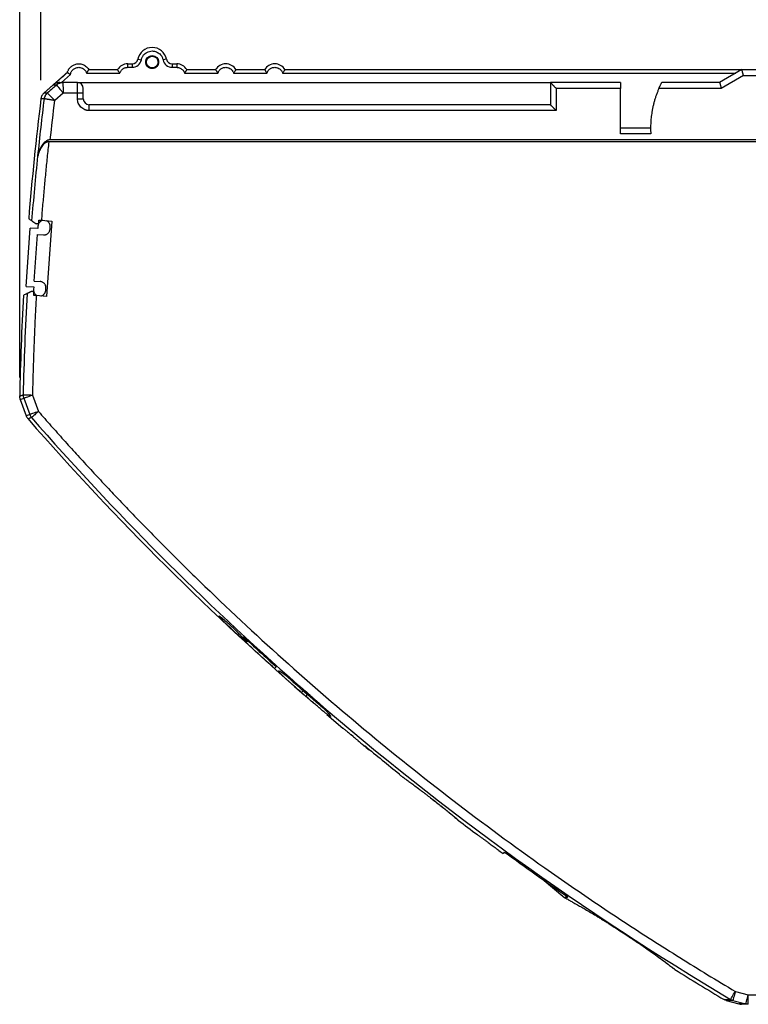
# Model space of a CAD drawing. Header units: millimetres. Extents: x 8 to 341, y 8 to 262.
# Tile 6 of 11: x 125 to 187, y 76 to 160. Entities that reach past the tile are written whole.
import ezdxf

# ---------------------------------------------------------------- set-up
doc = ezdxf.new("R2010")
doc.units = ezdxf.units.MM
doc.header["$LTSCALE"] = 1.25
doc.layers.add('DIMENSIONS', color=140, linetype='Continuous', lineweight=25)
doc.styles.add('SLDTEXTSTYLE0', font='TXT', dxfattribs={"width": 0.7})
doc.dimstyles.new('SLDDIMSTYLE1', dxfattribs={"dimtxt": 2.69751, "dimasz": 4.1275, "dimexe": 0, "dimexo": 0.0625, "dimgap": 0.674377, "dimtad": 0, "dimtih": 1, "dimtoh": 1, "dimrnd": 1e-09, "dimzin": 12, "dimdsep": 46, "dimtxsty": 'SLDTEXTSTYLE0', "dimsah": 1, "dimcen": 0.09, "dimadec": 0, "dimazin": 3, "dimtfac": 1, "dimtofl": 0, "dimtmove": 0, "dimatfit": 3, "dimfxl": 0, "dimfrac": 2, "dimtolj": 1, "dimtzin": 12, "dimarcsym": 0})
doc.dimstyles.new('SLDDIMSTYLE2', dxfattribs={"dimtxt": 2.69751, "dimasz": 4.1275, "dimexe": 0, "dimexo": 0.0625, "dimgap": 0.674377, "dimtad": 0, "dimtih": 1, "dimtoh": 1, "dimrnd": 1e-09, "dimzin": 4, "dimdsep": 46, "dimtxsty": 'SLDTEXTSTYLE0', "dimsah": 1, "dimcen": 0.09, "dimadec": 0, "dimazin": 1, "dimtfac": 1, "dimtofl": 0, "dimtmove": 0, "dimatfit": 3, "dimfxl": 0, "dimfrac": 2, "dimtolj": 1, "dimtzin": 12, "dimarcsym": 0})

# ---------------------------------------------------------------- blocks, each defined once
blk = doc.blocks.new('_D_5')
at = {"layer": 'DIMENSIONS'}
for p, q in [((124.508, 129.776), (124.508, 181.995)), ((222.456, 137.313), (222.456, 181.995)), ((124.508, 178.026), (166.873, 178.026)), ((170.528, 178.026), (169.622, 178.026)), ((169.622, 178.026), (169.622, 173.739)), ((178.544, 178.026), (179.449, 178.026)), ((179.449, 178.026), (179.449, 173.739)), ((222.456, 178.026), (182.199, 178.026)), ((169.622, 173.739), (170.528, 173.739)), ((179.449, 173.739), (178.544, 173.739))]:
    blk.add_line(p, q, dxfattribs=at)
for points in [[(124.508, 178.026), (128.635, 177.391), (128.635, 178.661)], [(222.456, 178.026), (218.329, 178.661), (218.329, 177.391)]]:
    blk.add_solid(points, dxfattribs=at)
at = {"layer": 'DIMENSIONS', "char_height": 2.6458, "attachment_point": 1, "style": 'SLDTEXTSTYLE0'}
for s, insert in [('97.9', (170.528, 182.04)), ('3.86', (170.528, 177.149))]:
    blk.add_mtext(s, dxfattribs=dict(at, insert=insert))
blk = doc.blocks.new('_D_6')
at = {"layer": 'DIMENSIONS'}
for p, q in [((126.325, 155.22), (126.325, 170.504)), ((216.323, 156.013), (216.323, 170.504)), ((126.325, 166.535), (166.821, 166.535)), ((170.476, 166.535), (169.57, 166.535)), ((169.57, 166.535), (169.57, 162.248)), ((178.492, 166.535), (179.398, 166.535)), ((179.398, 166.535), (179.398, 162.248)), ((216.323, 166.535), (182.147, 166.535)), ((169.57, 162.248), (170.476, 162.248)), ((179.398, 162.248), (178.492, 162.248))]:
    blk.add_line(p, q, dxfattribs=at)
for points in [[(126.325, 166.535), (130.452, 165.9), (130.452, 167.17)], [(216.323, 166.535), (212.195, 167.17), (212.195, 165.9)]]:
    blk.add_solid(points, dxfattribs=at)
at = {"layer": 'DIMENSIONS', "char_height": 2.6458, "attachment_point": 1, "style": 'SLDTEXTSTYLE0'}
for s, insert in [('90.0', (170.476, 170.55)), ('3.54', (170.476, 165.659))]:
    blk.add_mtext(s, dxfattribs=dict(at, insert=insert))

msp = doc.modelspace()

# ---------------------------------------------------------------- linework, layer by layer
for p, q in [((134.632, 157.026), (134.926, 156.966)), ((137.081, 157.026), (136.787, 156.966)), ((128.61, 155.92), (126.577, 154.124)), ((130.422, 156.126), (132.89, 156.126)), ((133.756, 156.626), (134.142, 156.626)), ((133.756, 156.326), (134.142, 156.326)), ((134.142, 156.626), (134.142, 156.326)), ((137.571, 156.626), (137.956, 156.626)), ((137.571, 156.326), (137.957, 156.326)), ((138.822, 156.126), (141.29, 156.126)), ((143.022, 156.126), (145.49, 156.126)), ((147.222, 156.126), (186.362, 156.126)), ((186.362, 156.126), (184.456, 155.026)), ((186.362, 156.126), (194.401, 156.126)), ((128.597, 155.909), (126.589, 154.135)), ((128.079, 155.026), (128.862, 155.717)), ((130.227, 155.826), (133.086, 155.826)), ((138.627, 155.826), (141.486, 155.826)), ((142.827, 155.826), (145.686, 155.826)), ((147.027, 155.826), (185.842, 155.826)), ((186.496, 155.626), (184.59, 154.526)), ((186.496, 155.626), (194.744, 155.626)), ((129.456, 155.026), (128.199, 155.026)), ((129.456, 154.116), (129.456, 155.026)), ((129.456, 155.026), (169.956, 155.026)), ((169.956, 155.026), (169.956, 153.126)), ((175.956, 155.026), (169.956, 155.026)), ((170.456, 154.526), (170.456, 152.626)), ((175.956, 154.526), (170.456, 154.526)), ((175.956, 150.626), (175.956, 154.526)), ((184.59, 154.526), (179.259, 154.526)), ((184.456, 155.026), (179.5, 155.026)), ((128.241, 154.116), (127.516, 153.479)), ((129.456, 154.116), (128.241, 154.116)), ((129.456, 153.626), (129.456, 154.116)), ((129.956, 154.116), (129.456, 154.116)), ((129.456, 153.626), (129.956, 153.626)), ((129.956, 153.626), (129.956, 154.116)), ((169.956, 153.126), (130.456, 153.126)), ((130.456, 152.626), (130.456, 153.126)), ((170.456, 152.626), (130.456, 152.626)), ((178.556, 151.126), (175.956, 151.126)), ((198.082, 150.126), (127.127, 150.126)), ((178.556, 150.626), (175.956, 150.626)), ((198.175, 149.953), (126.998, 149.953)), ((125.057, 137.578), (125.406, 142.566)), ((126.055, 142.52), (125.406, 142.566)), ((126.07, 142.745), (126.055, 142.52)), ((126.361, 143.231), (127.253, 143.168)), ((127.253, 143.168), (126.802, 136.724)), ((127.104, 142.472), (127.118, 142.671)), ((125.741, 138.031), (126.02, 142.021)), ((126.02, 142.021), (126.543, 141.985)), ((125.057, 137.578), (125.706, 137.532)), ((125.706, 137.532), (125.69, 137.308)), ((125.741, 138.031), (126.264, 137.995)), ((126.738, 137.235), (126.752, 137.434)), ((126.802, 136.724), (125.923, 136.785)), ((125.601, 128.276), (126.113, 126.87)), ((124.556, 127.899), (125.07, 126.486)), ((124.855, 128.004), (125.367, 126.598)), ((144.026, 107.256), (143.952, 107.167)), ((148.848, 103.045), (148.776, 102.96)), ((148.849, 103.052), (148.845, 103.048)), ((149.022, 102.481), (149.153, 102.631)), ((149.153, 102.631), (149.228, 102.721)), ((150.824, 100.926), (152.185, 99.773)), ((153.065, 99.053), (152.899, 99.19)), ((157.271, 95.608), (157.261, 95.616)), ((159.504, 93.948), (159.224, 94.164)), ((169.258, 86.855), (171.183, 85.24)), ((171.325, 85.409), (171.183, 85.24)), ((171.373, 85.241), (171.249, 85.319)), ((185.8, 77.229), (186.911, 76.926)), ((186.911, 76.926), (210.342, 76.926)), ((185.025, 76.451), (186.109, 76.153)), ((185.59, 76.459), (186.7, 76.156))]:
    msp.add_line(p, q)
at = {"flags": 128}
msp.add_lwpolyline([(137.571, 156.626), (137.571, 156.62), (137.571, 156.603), (137.571, 156.575), (137.571, 156.538), (137.571, 156.493), (137.571, 156.441), (137.571, 156.384), (137.571, 156.326)], dxfattribs=at)
msp.add_circle((135.856, 156.776), 0.5)
for centre, radius, start, end in [((135.856, 156.776), 1.25, 11.53696, 168.46304), ((134.142, 157.126), 0.5, 270, 348.46304), ((137.571, 157.126), 0.5, 191.53696, 269.99998), ((133.756, 155.626), 1, 90, 150), ((137.956, 155.626), 1, 30, 90), ((142.156, 155.626), 1, 30, 150), ((146.356, 155.626), 1, 30, 150), ((129.456, 154.526), 0.5, 360, 90), ((374.456, 123.126), 250, 172.99083, 175.36012), ((130.456, 153.626), 0.5, 180, 270), ((374.456, 123.126), 250, 176.85859, 178.83956), ((374.456, 123.126), 249.704, 176.8248, 178.81446), ((311.645, 289.247), 247.645, 221.16692, 229.15297), ((311.645, 289.247), 247.348, 221.19231, 228.67999), ((311.645, 289.247), 247.334, 228.83556, 228.9515), ((311.645, 289.247), 247.328, 228.83556, 228.9515), ((311.645, 289.247), 247.645, 228.83702, 228.95282), ((311.645, 289.247), 247.348, 229.10719, 239.3083), ((311.645, 289.247), 247.645, 230.44383, 230.59641), ((311.645, 289.247), 247.645, 231.36037, 231.43118), ((311.645, 289.247), 247.565, 232.08076, 232.1967), ((311.645, 289.247), 247.566, 232.08076, 232.1967), ((311.645, 289.247), 247.645, 232.84525, 233.31739), ((311.645, 289.247), 247.645, 233.84952, 233.95463), ((311.645, 289.247), 247.645, 235.45093, 235.53979), ((311.645, 289.247), 247.388, 236.72332, 236.88679), ((311.645, 289.247), 247.386, 236.72332, 236.88679), ((311.645, 289.247), 247.645, 238.05937, 239.19828)]:
    msp.add_arc(centre, radius, start, end)
for points, knots in [([(134.926, 156.966), (134.933, 156.996), (134.947, 157.056), (134.979, 157.144), (135.019, 157.227), (135.067, 157.307), (135.122, 157.382), (135.184, 157.449), (135.274, 157.529), (135.415, 157.62), (135.618, 157.704), (135.84, 157.735), (136.05, 157.712), (136.277, 157.636), (136.481, 157.505), (136.627, 157.342), (136.728, 157.175), (136.764, 157.048), (136.787, 156.966)], [0, 0, 0, 0, 0.035764, 0.071528, 0.107291, 0.143054, 0.178819, 0.214797, 0.247787, 0.318455, 0.407585, 0.500281, 0.57378, 0.650265, 0.775604, 0.848253, 0.902233, 1, 1, 1, 1]), ([(134.142, 156.326), (134.324, 156.326), (134.506, 156.391), (134.789, 156.622), (134.889, 156.787), (134.926, 156.966)], [0, 0, 0, 0, 0.5, 0.5, 1, 1, 1, 1]), ([(135.856, 156.225), (136.002, 156.225), (136.143, 156.283), (136.349, 156.49), (136.407, 156.63), (136.407, 156.922), (136.349, 157.062), (136.143, 157.269), (136.002, 157.327), (135.71, 157.327), (135.57, 157.269), (135.364, 157.062), (135.306, 156.922), (135.306, 156.63), (135.364, 156.49), (135.57, 156.283), (135.71, 156.225), (135.856, 156.225)], [0, 0, 0, 0, 0.125, 0.125, 0.25, 0.25, 0.375, 0.375, 0.5, 0.5, 0.625, 0.625, 0.75, 0.75, 0.875, 0.875, 1, 1, 1, 1]), ([(136.787, 156.966), (136.824, 156.787), (136.924, 156.622), (137.206, 156.391), (137.388, 156.326), (137.571, 156.326)], [0, 0, 0, 0, 0.5, 0.5, 1, 1, 1, 1]), ([(128.588, 155.875), (128.596, 155.903), (128.613, 155.962), (128.65, 156.051), (128.698, 156.143), (128.761, 156.236), (128.84, 156.327), (128.935, 156.413), (129.047, 156.49), (129.176, 156.555), (129.321, 156.602), (129.479, 156.627), (129.648, 156.627), (129.821, 156.596), (129.994, 156.532), (130.159, 156.432), (130.309, 156.297), (130.384, 156.184), (130.422, 156.126)], [0, 0, 0, 0, 0.03721, 0.077795, 0.121756, 0.169091, 0.2198, 0.273882, 0.331336, 0.392161, 0.456357, 0.523921, 0.594854, 0.669154, 0.74682, 0.82785, 0.912244, 1, 1, 1, 1]), ([(128.862, 155.717), (128.865, 155.734), (128.87, 155.772), (128.886, 155.842), (128.915, 155.927), (128.967, 156.016), (129.035, 156.098), (129.12, 156.172), (129.267, 156.268), (129.44, 156.329), (129.634, 156.325), (129.793, 156.286), (129.976, 156.199), (130.113, 156.071), (130.181, 155.954), (130.211, 155.883), (130.222, 155.845), (130.227, 155.826)], [0, 0, 0, 0, 0.026564, 0.060126, 0.11429, 0.166773, 0.222845, 0.281457, 0.344304, 0.499927, 0.560725, 0.648047, 0.757171, 0.877911, 0.937797, 0.96894, 1, 1, 1, 1]), ([(130.227, 155.826), (130.241, 155.844), (130.267, 155.881), (130.305, 155.935), (130.338, 155.987), (130.367, 156.033), (130.391, 156.073), (130.409, 156.103), (130.42, 156.122), (130.422, 156.125), (130.422, 156.126)], [0, 0, 0, 0, 0.131495, 0.261601, 0.389679, 0.515321, 0.638484, 0.759608, 0.87965, 1, 1, 1, 1]), ([(133.086, 155.826), (133.072, 155.844), (133.046, 155.88), (133.011, 155.931), (132.981, 155.975), (132.956, 156.013), (132.926, 156.061), (132.897, 156.113), (132.893, 156.122), (132.89, 156.126)], [0, 0, 0, 0, 0.13258, 0.254242, 0.365177, 0.465636, 0.55596, 0.782299, 1, 1, 1, 1]), ([(133.086, 155.826), (133.09, 155.841), (133.103, 155.879), (133.134, 155.948), (133.19, 156.041), (133.263, 156.123), (133.349, 156.194), (133.435, 156.248), (133.543, 156.294), (133.652, 156.321), (133.726, 156.325), (133.756, 156.326)], [0, 0, 0, 0, 0.051649, 0.136283, 0.253767, 0.412933, 0.503687, 0.62657, 0.75215, 0.898004, 1, 1, 1, 1]), ([(133.756, 156.326), (133.756, 156.404), (133.756, 156.483), (133.756, 156.594), (133.756, 156.626), (133.756, 156.626)], [0, 0, 0, 0, 0.5, 0.5, 1, 1, 1, 1]), ([(137.956, 156.626), (137.956, 156.626), (137.957, 156.594), (137.957, 156.483), (137.957, 156.404), (137.957, 156.326)], [0, 0, 0, 0, 0.5, 0.5, 1, 1, 1, 1]), ([(137.957, 156.326), (137.972, 156.326), (138.013, 156.325), (138.088, 156.315), (138.192, 156.287), (138.292, 156.24), (138.384, 156.178), (138.461, 156.112), (138.536, 156.021), (138.593, 155.925), (138.617, 155.855), (138.627, 155.826)], [0, 0, 0, 0, 0.0517767, 0.1364036, 0.2537469, 0.4129449, 0.503661, 0.6265536, 0.7521304, 0.898022, 1, 1, 1, 1]), ([(138.627, 155.826), (138.641, 155.844), (138.667, 155.881), (138.705, 155.935), (138.738, 155.987), (138.767, 156.033), (138.791, 156.073), (138.809, 156.103), (138.82, 156.122), (138.822, 156.125), (138.822, 156.126)], [0, 0, 0, 0, 0.131495, 0.261601, 0.389679, 0.515321, 0.638484, 0.759608, 0.879651, 1, 1, 1, 1]), ([(141.29, 156.126), (141.291, 156.125), (141.292, 156.124), (141.299, 156.111), (141.311, 156.091), (141.326, 156.065), (141.346, 156.033), (141.369, 155.996), (141.394, 155.956), (141.423, 155.914), (141.453, 155.87), (141.475, 155.841), (141.486, 155.826)], [0, 0, 0, 0, 0.09638, 0.192363, 0.288712, 0.386039, 0.484757, 0.585063, 0.686957, 0.790276, 0.89474, 1, 1, 1, 1]), ([(141.486, 155.826), (141.492, 155.847), (141.506, 155.889), (141.533, 155.949), (141.567, 156.015), (141.62, 156.087), (141.729, 156.187), (141.87, 156.268), (142.029, 156.317), (142.157, 156.33), (142.287, 156.316), (142.443, 156.267), (142.584, 156.187), (142.689, 156.089), (142.749, 156.011), (142.796, 155.926), (142.816, 155.862), (142.827, 155.826)], [0, 0, 0, 0, 0.037503, 0.073872, 0.109154, 0.162582, 0.222525, 0.356639, 0.430094, 0.499894, 0.571116, 0.647231, 0.772953, 0.838939, 0.886877, 0.937524, 1, 1, 1, 1]), ([(143.022, 156.126), (143.022, 156.125), (143.021, 156.124), (143.014, 156.112), (143.003, 156.093), (142.987, 156.066), (142.959, 156.019), (142.907, 155.938), (142.855, 155.865), (142.827, 155.826)], [0, 0, 0, 0, 0.091928, 0.18574, 0.282189, 0.381967, 0.485701, 0.720975, 1, 1, 1, 1]), ([(145.49, 156.126), (145.491, 156.125), (145.492, 156.124), (145.499, 156.111), (145.511, 156.091), (145.526, 156.065), (145.546, 156.033), (145.569, 155.996), (145.594, 155.956), (145.623, 155.914), (145.653, 155.87), (145.675, 155.841), (145.686, 155.826)], [0, 0, 0, 0, 0.09638, 0.192363, 0.288712, 0.386039, 0.484757, 0.585063, 0.686957, 0.790276, 0.89474, 1, 1, 1, 1]), ([(145.686, 155.826), (145.692, 155.847), (145.706, 155.889), (145.733, 155.949), (145.767, 156.015), (145.82, 156.087), (145.929, 156.187), (146.07, 156.268), (146.229, 156.317), (146.357, 156.33), (146.487, 156.316), (146.643, 156.267), (146.784, 156.187), (146.889, 156.089), (146.949, 156.011), (146.996, 155.926), (147.016, 155.862), (147.027, 155.826)], [0, 0, 0, 0, 0.037503, 0.073872, 0.109154, 0.162582, 0.222525, 0.356639, 0.430094, 0.499894, 0.571116, 0.647231, 0.772953, 0.838939, 0.886877, 0.937524, 1, 1, 1, 1]), ([(147.222, 156.126), (147.222, 156.125), (147.221, 156.124), (147.214, 156.112), (147.203, 156.093), (147.187, 156.066), (147.159, 156.019), (147.107, 155.938), (147.055, 155.865), (147.027, 155.826)], [0, 0, 0, 0, 0.091928, 0.18574, 0.282189, 0.381967, 0.485701, 0.720975, 1, 1, 1, 1]), ([(186.496, 155.626), (186.489, 155.65), (186.477, 155.696), (186.459, 155.76), (186.444, 155.818), (186.43, 155.869), (186.419, 155.912), (186.409, 155.949), (186.395, 156.003), (186.378, 156.065), (186.364, 156.116), (186.362, 156.123), (186.362, 156.126)], [0, 0, 0, 0, 0.092564, 0.178369, 0.257416, 0.329709, 0.395253, 0.454054, 0.506124, 0.677834, 0.842246, 1, 1, 1, 1]), ([(128.588, 155.875), (128.423, 155.729), (128.027, 155.379), (127.63, 155.03), (127.399, 154.825)], [0, 0, 0, 0, 0.4166698, 1, 1, 1, 1]), ([(128.597, 155.909), (128.597, 155.908), (128.596, 155.906), (128.593, 155.895), (128.59, 155.882), (128.588, 155.875)], [0, 0, 0, 0, 0.326986, 0.6603, 1, 1, 1, 1]), ([(128.588, 155.875), (128.589, 155.875), (128.591, 155.873), (128.605, 155.865), (128.625, 155.852), (128.653, 155.836), (128.687, 155.815), (128.727, 155.793), (128.77, 155.768), (128.815, 155.743), (128.847, 155.726), (128.862, 155.717)], [0, 0, 0, 0, 0.111506, 0.222491, 0.333254, 0.444027, 0.554954, 0.666086, 0.777385, 0.888742, 1, 1, 1, 1]), ([(127.673, 154.825), (127.563, 154.729), (127.301, 154.498), (127.039, 154.268), (126.886, 154.133)], [0, 0, 0, 0, 0.416632, 1, 1, 1, 1]), ([(127.94, 155.026), (127.92, 155.025), (127.878, 155.025), (127.814, 155.017), (127.746, 155.004), (127.657, 154.978), (127.534, 154.927), (127.449, 154.863), (127.399, 154.825)], [0, 0, 0, 0, 0.094533, 0.198181, 0.311236, 0.433805, 0.665092, 1, 1, 1, 1]), ([(127.673, 154.825), (127.695, 154.844), (127.743, 154.884), (127.83, 154.937), (127.936, 154.984), (128.061, 155.019), (128.152, 155.023), (128.199, 155.026)], [0, 0, 0, 0, 0.150091, 0.32642, 0.528412, 0.754144, 1, 1, 1, 1]), ([(128.2, 155.023), (128.169, 155.022), (128.109, 155.02), (128.023, 155.005), (127.945, 154.983), (127.874, 154.955), (127.812, 154.924), (127.758, 154.891), (127.712, 154.859), (127.685, 154.836), (127.673, 154.825)], [0, 0, 0, 0, 0.16, 0.311657, 0.453762, 0.585438, 0.706111, 0.81547, 0.913414, 1, 1, 1, 1]), ([(128.241, 154.116), (128.22, 154.142), (128.179, 154.193), (128.119, 154.269), (128.061, 154.34), (128.007, 154.408), (127.957, 154.47), (127.91, 154.528), (127.868, 154.58), (127.83, 154.627), (127.797, 154.669), (127.768, 154.705), (127.743, 154.736), (127.723, 154.762), (127.706, 154.783), (127.693, 154.8), (127.683, 154.812), (127.676, 154.821), (127.674, 154.824), (127.673, 154.825)], [0, 0, 0, 0, 0.0731614, 0.1445298, 0.2141052, 0.2818878, 0.3478775, 0.4120747, 0.4744793, 0.5350917, 0.593912, 0.6509405, 0.7061775, 0.7596233, 0.8112783, 0.8611429, 0.9092177, 0.9555032, 1, 1, 1, 1]), ([(128.2, 155.023), (128.2, 155.02), (128.2, 155.013), (128.201, 154.989), (128.203, 154.952), (128.206, 154.9), (128.209, 154.833), (128.213, 154.75), (128.217, 154.651), (128.222, 154.536), (128.228, 154.407), (128.234, 154.265), (128.239, 154.166), (128.241, 154.116)], [0, 0, 0, 0, 0.070964, 0.145915, 0.224853, 0.307779, 0.394695, 0.485602, 0.580499, 0.679388, 0.782268, 0.889138, 1, 1, 1, 1]), ([(129.956, 154.116), (129.956, 154.13), (129.956, 154.161), (129.956, 154.212), (129.956, 154.274), (129.956, 154.339), (129.956, 154.399), (129.956, 154.451), (129.956, 154.495), (129.956, 154.521), (129.956, 154.525), (129.956, 154.526)], [0, 0, 0, 0, 0.065901, 0.147768, 0.245242, 0.375919, 0.497939, 0.614469, 0.751472, 0.899469, 1, 1, 1, 1]), ([(170.456, 154.526), (170.431, 154.551), (170.385, 154.597), (170.323, 154.659), (170.255, 154.728), (170.181, 154.801), (170.102, 154.881), (170.038, 154.944), (169.991, 154.991), (169.962, 155.02), (169.958, 155.024), (169.956, 155.026)], [0, 0, 0, 0, 0.113267, 0.205336, 0.27621, 0.426276, 0.554434, 0.680793, 0.795523, 0.900936, 1, 1, 1, 1]), ([(175.956, 155.026), (175.956, 155.026), (175.956, 154.972), (175.956, 154.787), (175.956, 154.657), (175.956, 154.526)], [0, 0, 0, 0, 0.5, 0.5, 1, 1, 1, 1]), ([(179.259, 154.526), (179.221, 154.438), (179.146, 154.263), (179.044, 153.996), (178.951, 153.726), (178.868, 153.453), (178.794, 153.178), (178.729, 152.899), (178.659, 152.548), (178.595, 152.124), (178.551, 151.626), (178.535, 151.126), (178.549, 150.793), (178.556, 150.626)], [0, 0, 0, 0, 0.071622, 0.143043, 0.214345, 0.285612, 0.356926, 0.428369, 0.500024, 0.625215, 0.749978, 0.874759, 1, 1, 1, 1]), ([(179.259, 154.526), (179.268, 154.547), (179.287, 154.589), (179.315, 154.651), (179.348, 154.721), (179.384, 154.797), (179.422, 154.873), (179.454, 154.938), (179.479, 154.987), (179.496, 155.02), (179.499, 155.024), (179.5, 155.026)], [0, 0, 0, 0, 0.0839393, 0.1670498, 0.2504502, 0.3758348, 0.5000227, 0.6262868, 0.7497079, 0.8748556, 1, 1, 1, 1]), ([(184.456, 155.026), (184.457, 155.025), (184.457, 155.024), (184.46, 155.011), (184.466, 154.991), (184.473, 154.962), (184.483, 154.925), (184.497, 154.873), (184.518, 154.794), (184.55, 154.675), (184.576, 154.579), (184.59, 154.526)], [0, 0, 0, 0, 0.078249, 0.158089, 0.239608, 0.322889, 0.408009, 0.495041, 0.626806, 0.795138, 1, 1, 1, 1]), ([(126.589, 154.135), (126.522, 154.063), (126.387, 153.918), (126.345, 153.726), (126.324, 153.629)], [0, 0, 0, 0, 0.500098, 1, 1, 1, 1]), ([(126.589, 154.135), (126.518, 154.072), (126.456, 153.994), (126.365, 153.821), (126.336, 153.727), (126.325, 153.633)], [0, 0, 0, 0, 0.5, 0.5, 1, 1, 1, 1]), ([(126.623, 153.631), (126.599, 153.631), (126.552, 153.631), (126.492, 153.632), (126.441, 153.632), (126.399, 153.632), (126.366, 153.632), (126.343, 153.633), (126.328, 153.633), (126.326, 153.633), (126.325, 153.633)], [0, 0, 0, 0, 0.124953, 0.249918, 0.374897, 0.499889, 0.624896, 0.749916, 0.874951, 1, 1, 1, 1]), ([(126.623, 153.631), (126.635, 153.725), (126.663, 153.82), (126.754, 153.993), (126.815, 154.071), (126.886, 154.133)], [0, 0, 0, 0, 0.5, 0.5, 1, 1, 1, 1]), ([(126.623, 153.631), (126.625, 153.647), (126.631, 153.682), (126.644, 153.738), (126.662, 153.798), (126.698, 153.889), (126.751, 153.979), (126.821, 154.067), (126.864, 154.109), (126.888, 154.131)], [0, 0, 0, 0, 0.084254, 0.184708, 0.294143, 0.414882, 0.688404, 0.830486, 1, 1, 1, 1]), ([(127.516, 153.479), (127.485, 153.485), (127.423, 153.495), (127.333, 153.51), (127.246, 153.525), (127.164, 153.539), (127.087, 153.552), (127.016, 153.564), (126.95, 153.575), (126.891, 153.585), (126.838, 153.594), (126.791, 153.602), (126.75, 153.609), (126.715, 153.615), (126.686, 153.62), (126.663, 153.624), (126.644, 153.627), (126.631, 153.63), (126.626, 153.631), (126.623, 153.631)], [0, 0, 0, 0, 0.071098, 0.140661, 0.208689, 0.275182, 0.34014, 0.403563, 0.465451, 0.525806, 0.584626, 0.641912, 0.697665, 0.751885, 0.804572, 0.855726, 0.905349, 0.95344, 1, 1, 1, 1]), ([(127.516, 153.479), (127.362, 153.639), (127.209, 153.798), (126.98, 154.036), (126.905, 154.114), (126.888, 154.131)], [0, 0, 0, 0, 0.5, 0.5, 1, 1, 1, 1]), ([(130.456, 152.626), (130.425, 152.627), (130.361, 152.628), (130.268, 152.642), (130.176, 152.664), (130.053, 152.707), (129.903, 152.784), (129.745, 152.913), (129.615, 153.072), (129.524, 153.249), (129.466, 153.436), (129.46, 153.562), (129.456, 153.626)], [0, 0, 0, 0, 0.060872, 0.120837, 0.180443, 0.240247, 0.3707, 0.500132, 0.628111, 0.759993, 0.878356, 1, 1, 1, 1]), ([(170.456, 152.626), (170.431, 152.651), (170.385, 152.698), (170.323, 152.759), (170.255, 152.827), (170.181, 152.902), (170.102, 152.981), (170.038, 153.044), (169.992, 153.091), (169.962, 153.121), (169.958, 153.124), (169.956, 153.126)], [0, 0, 0, 0, 0.113266, 0.205336, 0.27621, 0.426276, 0.554434, 0.680793, 0.795523, 0.900936, 1, 1, 1, 1]), ([(127.127, 150.126), (127.105, 150.125), (127.06, 150.124), (126.994, 150.111), (126.928, 150.092), (126.862, 150.064), (126.797, 150.029), (126.732, 149.985), (126.63, 149.905), (126.501, 149.77), (126.357, 149.56), (126.23, 149.31), (126.128, 149.024), (126.088, 148.823), (126.068, 148.719)], [0, 0, 0, 0, 0.032047, 0.064539, 0.098039, 0.13306, 0.170054, 0.209404, 0.251428, 0.368882, 0.501125, 0.658963, 0.824553, 1, 1, 1, 1]), ([(126.998, 149.953), (126.979, 149.952), (126.941, 149.951), (126.884, 149.94), (126.826, 149.923), (126.768, 149.899), (126.71, 149.868), (126.652, 149.83), (126.564, 149.761), (126.45, 149.642), (126.337, 149.479), (126.242, 149.3), (126.171, 149.127), (126.109, 148.931), (126.083, 148.796), (126.068, 148.719)], [0, 0, 0, 0, 0.030951, 0.062976, 0.09647, 0.131775, 0.169188, 0.208955, 0.251286, 0.365543, 0.501012, 0.613409, 0.740699, 0.851254, 1, 1, 1, 1]), ([(126.998, 149.953), (126.95, 149.505), (126.855, 148.61), (126.72, 147.266), (126.593, 145.922), (126.473, 144.577), (126.398, 143.679), (126.361, 143.231)], [0, 0, 0, 0, 0.200006, 0.400003, 0.599997, 0.799994, 1, 1, 1, 1]), ([(125.309, 143.346), (125.302, 143.351), (125.281, 143.365), (125.448, 143.252), (125.559, 143.177)], [0, 0, 0, 0, 0.333148, 1, 1, 1, 1]), ([(125.559, 143.177), (125.562, 143.175), (125.568, 143.171), (125.586, 143.159), (125.609, 143.144), (125.638, 143.124), (125.676, 143.099), (125.722, 143.067), (125.777, 143.03), (125.839, 142.988), (125.885, 142.958), (125.909, 142.942)], [0, 0, 0, 0, 0.095898, 0.193593, 0.293315, 0.395281, 0.499693, 0.620324, 0.745327, 0.867942, 1, 1, 1, 1]), ([(126.142, 143.055), (126.141, 143.044), (126.138, 143.022), (126.123, 142.99), (126.104, 142.964), (126.08, 142.943), (126.05, 142.926), (126.015, 142.916), (125.98, 142.915), (125.944, 142.922), (125.922, 142.934), (125.909, 142.942)], [0, 0, 0, 0, 0.103222, 0.204402, 0.30395, 0.402299, 0.499898, 0.619698, 0.749839, 0.842027, 1, 1, 1, 1]), ([(126.486, 143.222), (126.464, 143.216), (126.42, 143.206), (126.357, 143.179), (126.299, 143.145), (126.246, 143.103), (126.193, 143.05), (126.145, 142.984), (126.106, 142.908), (126.08, 142.827), (126.073, 142.772), (126.07, 142.745)], [0, 0, 0, 0, 0.10127, 0.200213, 0.298536, 0.397976, 0.500214, 0.627032, 0.756795, 0.87768, 1, 1, 1, 1]), ([(126.543, 141.985), (126.565, 141.984), (126.609, 141.983), (126.675, 141.991), (126.752, 142.01), (126.839, 142.047), (126.927, 142.11), (127.001, 142.188), (127.055, 142.278), (127.092, 142.374), (127.1, 142.439), (127.104, 142.472)], [0, 0, 0, 0, 0.080122, 0.159748, 0.240152, 0.369797, 0.500093, 0.629738, 0.760034, 0.879858, 1, 1, 1, 1]), ([(127.118, 142.671), (127.119, 142.694), (127.12, 142.74), (127.112, 142.807), (127.095, 142.872), (127.069, 142.935), (127.033, 143), (126.983, 143.065), (126.919, 143.123), (126.849, 143.17), (126.798, 143.191), (126.772, 143.202)], [0, 0, 0, 0, 0.10127, 0.200213, 0.298536, 0.397976, 0.500214, 0.627032, 0.756795, 0.87768, 1, 1, 1, 1]), ([(126.752, 137.434), (126.752, 137.456), (126.754, 137.5), (126.746, 137.566), (126.726, 137.643), (126.689, 137.73), (126.627, 137.817), (126.548, 137.892), (126.459, 137.946), (126.363, 137.982), (126.297, 137.991), (126.264, 137.995)], [0, 0, 0, 0, 0.080122, 0.159748, 0.240152, 0.369797, 0.500093, 0.629738, 0.760034, 0.879858, 1, 1, 1, 1]), ([(125.136, 136.957), (125.016, 136.898), (124.835, 136.81), (124.857, 136.821), (124.865, 136.824)], [0, 0, 0, 0, 0.666849, 1, 1, 1, 1]), ([(125.503, 137.136), (125.478, 137.123), (125.428, 137.099), (125.363, 137.067), (125.306, 137.04), (125.255, 137.015), (125.211, 136.993), (125.176, 136.976), (125.149, 136.963), (125.141, 136.959), (125.136, 136.957)], [0, 0, 0, 0, 0.133492, 0.261182, 0.383225, 0.499798, 0.628434, 0.751834, 0.875883, 1, 1, 1, 1]), ([(125.718, 136.99), (125.718, 137), (125.719, 137.019), (125.712, 137.046), (125.694, 137.088), (125.649, 137.136), (125.585, 137.153), (125.536, 137.149), (125.514, 137.14), (125.503, 137.136)], [0, 0, 0, 0, 0.085171, 0.168837, 0.254335, 0.49961, 0.748675, 0.87361, 1, 1, 1, 1]), ([(125.923, 136.785), (125.898, 136.313), (125.848, 135.368), (125.782, 133.95), (125.724, 132.532), (125.675, 131.114), (125.633, 129.695), (125.612, 128.749), (125.601, 128.276)], [0, 0, 0, 0, 0.166676, 0.333341, 0.5, 0.66666, 0.833324, 1, 1, 1, 1]), ([(125.69, 137.308), (125.689, 137.285), (125.688, 137.24), (125.696, 137.172), (125.713, 137.107), (125.739, 137.044), (125.775, 136.979), (125.825, 136.915), (125.888, 136.857), (125.959, 136.809), (126.01, 136.788), (126.035, 136.778)], [0, 0, 0, 0, 0.10127, 0.200213, 0.298536, 0.397976, 0.500214, 0.627032, 0.756795, 0.87768, 1, 1, 1, 1]), ([(126.322, 136.758), (126.344, 136.763), (126.388, 136.774), (126.451, 136.801), (126.509, 136.835), (126.562, 136.877), (126.615, 136.929), (126.663, 136.995), (126.702, 137.072), (126.728, 137.152), (126.734, 137.207), (126.738, 137.235)], [0, 0, 0, 0, 0.10127, 0.200213, 0.298536, 0.397976, 0.500214, 0.627032, 0.756795, 0.87768, 1, 1, 1, 1]), ([(124.508, 128.189), (124.509, 128.189), (124.51, 128.19), (124.525, 128.195), (124.548, 128.203), (124.581, 128.214), (124.623, 128.229), (124.674, 128.247), (124.734, 128.267), (124.782, 128.284), (124.806, 128.292)], [0, 0, 0, 0, 0.1249621, 0.2499288, 0.3749031, 0.4998882, 0.6248874, 0.7499036, 0.8749401, 1, 1, 1, 1]), ([(124.806, 128.292), (124.827, 128.292), (124.922, 128.29), (125.213, 128.284), (125.407, 128.28), (125.601, 128.276)], [0, 0, 0, 0, 0.5, 0.5, 1, 1, 1, 1]), ([(124.855, 128.004), (124.876, 128.012), (124.965, 128.044), (125.238, 128.144), (125.419, 128.21), (125.601, 128.276)], [0, 0, 0, 0, 0.5, 0.5, 1, 1, 1, 1]), ([(126.113, 126.87), (125.931, 126.803), (125.75, 126.737), (125.477, 126.638), (125.388, 126.605), (125.367, 126.598)], [0, 0, 0, 0, 0.5, 0.5, 1, 1, 1, 1]), ([(126.113, 126.87), (125.967, 126.741), (125.821, 126.613), (125.602, 126.422), (125.531, 126.36), (125.515, 126.346)], [0, 0, 0, 0, 0.5, 0.5, 1, 1, 1, 1]), ([(126.113, 126.87), (126.47, 126.463), (127.184, 125.651), (128.264, 124.442), (129.352, 123.239), (130.448, 122.044), (131.551, 120.856), (132.662, 119.676), (133.781, 118.503), (134.907, 117.337), (136.042, 116.178), (137.184, 115.027), (138.334, 113.883), (141.427, 110.846), (146.569, 106.025), (153.949, 99.636), (161.576, 93.544), (167.565, 89.137), (171.754, 86.216), (174.052, 84.652), (176.367, 83.114), (178.699, 81.602), (181.048, 80.117), (183.414, 78.656), (185.005, 77.705), (185.8, 77.229)], [0, 0, 0, 0, 0.020808, 0.041611, 0.062411, 0.083209, 0.104006, 0.124802, 0.145598, 0.166396, 0.187195, 0.207998, 0.228805, 0.249617, 0.374795, 0.5, 0.625178, 0.750384, 0.786051, 0.821708, 0.85736, 0.89301, 0.928664, 0.964326, 1, 1, 1, 1]), ([(125.515, 126.346), (125.504, 126.341), (125.477, 126.331), (125.421, 126.308), (125.353, 126.283), (125.296, 126.262), (125.259, 126.247), (125.236, 126.237), (125.222, 126.233), (125.22, 126.233), (125.22, 126.233)], [0, 0, 0, 0, 0.05791, 0.137556, 0.324659, 0.503703, 0.626113, 0.763501, 0.9018, 1, 1, 1, 1]), ([(141.856, 109.015), (141.809, 109.062), (141.725, 109.149), (141.614, 109.272), (141.561, 109.346), (141.592, 109.35), (141.696, 109.285), (141.866, 109.155), (142.067, 108.99), (142.332, 108.763), (142.689, 108.438), (143.077, 108.062), (143.388, 107.74), (143.584, 107.516), (143.644, 107.423), (143.624, 107.415), (143.566, 107.45), (143.466, 107.526), (143.301, 107.663), (143.047, 107.888), (142.742, 108.167), (142.462, 108.428), (142.238, 108.641), (142.029, 108.842), (141.91, 108.961), (141.856, 109.015)], [0, 0, 0, 0, 0.031423, 0.063099, 0.116705, 0.1542, 0.203406, 0.245961, 0.279582, 0.320518, 0.378908, 0.442533, 0.502909, 0.558963, 0.616416, 0.648119, 0.679774, 0.714368, 0.74895, 0.798703, 0.857384, 0.892697, 0.92803, 0.963954, 1, 1, 1, 1]), ([(146.468, 105.032), (146.456, 105.018), (146.431, 104.988), (146.401, 104.952), (146.376, 104.922), (146.355, 104.898), (146.34, 104.879), (146.334, 104.872), (146.331, 104.869)], [0, 0, 0, 0, 0.1666462, 0.3333005, 0.499963, 0.6666338, 0.8333127, 1, 1, 1, 1]), ([(146.776, 104.507), (146.758, 104.526), (146.704, 104.584), (146.674, 104.629), (146.665, 104.658), (146.676, 104.667), (146.704, 104.662), (146.75, 104.643), (146.816, 104.608), (146.896, 104.56), (146.971, 104.512), (147.034, 104.471), (147.121, 104.412), (147.253, 104.319), (147.409, 104.205), (147.541, 104.106), (147.673, 104.007), (147.817, 103.895), (148.045, 103.714), (148.21, 103.578), (148.33, 103.48)], [0, 0, 0, 0, 0.045528, 0.139088, 0.193106, 0.246734, 0.300408, 0.354565, 0.413812, 0.472902, 0.516222, 0.543277, 0.570058, 0.643219, 0.716462, 0.750281, 0.785493, 0.853021, 0.892806, 1, 1, 1, 1]), ([(148.645, 102.81), (148.522, 102.917), (148.277, 103.131), (147.962, 103.409), (147.703, 103.639), (147.494, 103.826), (147.31, 103.992), (147.15, 104.139), (147.02, 104.262), (146.913, 104.365), (146.827, 104.45), (146.792, 104.489), (146.776, 104.507)], [0, 0, 0, 0, 0.148745, 0.297519, 0.397034, 0.49584, 0.595395, 0.684813, 0.774265, 0.853879, 0.933533, 1, 1, 1, 1]), ([(147.251, 104.32), (147.281, 104.299), (147.417, 104.203), (147.781, 103.928), (148.144, 103.632), (148.339, 103.472)], [0, 0, 0, 0, 0.114213, 0.523973, 1, 1, 1, 1]), ([(148.776, 102.96), (148.652, 103.069), (148.411, 103.282), (148.075, 103.579), (147.782, 103.841), (147.527, 104.073), (147.366, 104.221), (147.304, 104.281), (147.303, 104.283)], [0, 0, 0, 0, 0.217199, 0.421477, 0.612829, 0.79125, 0.994534, 1, 1, 1, 1]), ([(148.33, 103.48), (148.365, 103.452), (148.433, 103.396), (148.538, 103.312), (148.643, 103.227), (148.746, 103.141), (148.815, 103.082), (148.849, 103.052)], [0, 0, 0, 0, 0.204328, 0.405621, 0.604737, 0.802562, 1, 1, 1, 1]), ([(148.776, 102.96), (148.746, 102.926), (148.71, 102.885), (148.658, 102.825), (148.645, 102.81), (148.645, 102.81)], [0, 0, 0, 0, 0.5, 0.5, 1, 1, 1, 1]), ([(150.992, 100.835), (150.98, 100.843), (150.953, 100.86), (150.896, 100.901), (150.831, 100.95), (150.748, 101.015), (150.645, 101.096), (150.519, 101.199), (150.34, 101.348), (150.087, 101.561), (149.752, 101.848), (149.39, 102.161), (149.145, 102.374), (149.022, 102.481)], [0, 0, 0, 0, 0.044839, 0.0983934, 0.1518542, 0.2054636, 0.2787931, 0.3521944, 0.4262783, 0.5658915, 0.7131134, 0.8565307, 1, 1, 1, 1]), ([(150.683, 101.327), (150.65, 101.354), (150.567, 101.42), (150.4, 101.559), (150.173, 101.75), (149.884, 101.997), (149.539, 102.296), (149.286, 102.516), (149.153, 102.631)], [0, 0, 0, 0, 0.092797, 0.227125, 0.38827, 0.570805, 0.774721, 1, 1, 1, 1]), ([(149.226, 102.723), (149.26, 102.694), (149.327, 102.634), (149.427, 102.543), (149.526, 102.451), (149.623, 102.358), (149.687, 102.298), (149.72, 102.267)], [0, 0, 0, 0, 0.197418, 0.395235, 0.594353, 0.795656, 1, 1, 1, 1]), ([(149.711, 102.275), (149.897, 102.102), (150.241, 101.781), (150.602, 101.417), (150.745, 101.263), (150.8, 101.203)], [0, 0, 0, 0, 0.41511, 0.772605, 1, 1, 1, 1]), ([(149.72, 102.267), (149.786, 102.206), (149.9, 102.1), (150.065, 101.945), (150.213, 101.803), (150.332, 101.686), (150.418, 101.6), (150.492, 101.526), (150.594, 101.422), (150.718, 101.293), (150.874, 101.124), (151.016, 100.958), (151.093, 100.853), (151.12, 100.804), (151.125, 100.782), (151.117, 100.772), (151.091, 100.777), (151.053, 100.794), (151.008, 100.825), (150.992, 100.835)], [0, 0, 0, 0, 0.064363, 0.110296, 0.1641, 0.220694, 0.244246, 0.266829, 0.310775, 0.376452, 0.442325, 0.567152, 0.682577, 0.733426, 0.783933, 0.834445, 0.885306, 0.959882, 1, 1, 1, 1]), ([(152.185, 99.773), (152.189, 99.769), (152.197, 99.764), (152.286, 99.692), (152.405, 99.595), (152.563, 99.467), (152.771, 99.297), (152.924, 99.17), (153.014, 99.095)], [0, 0, 0, 0, 0.195429, 0.337497, 0.479591, 0.652971, 0.79764, 1, 1, 1, 1]), ([(153.014, 99.095), (153.12, 99.007), (153.29, 98.865), (153.502, 98.685), (153.667, 98.545), (153.801, 98.429), (153.901, 98.343), (153.953, 98.298), (153.939, 98.31), (153.937, 98.312)], [0, 0, 0, 0, 0.219691, 0.35066, 0.48167, 0.642888, 0.77701, 0.963184, 1, 1, 1, 1]), ([(157.261, 95.616), (157.268, 95.611), (157.284, 95.599), (157.413, 95.507), (157.622, 95.358), (157.908, 95.15), (158.254, 94.897), (158.561, 94.668), (158.792, 94.495), (158.931, 94.389), (159.084, 94.272), (159.275, 94.125), (159.419, 94.013), (159.504, 93.948)], [0, 0, 0, 0, 0.097549, 0.227037, 0.35598, 0.485051, 0.613319, 0.742993, 0.787229, 0.830016, 0.871583, 0.92496, 1, 1, 1, 1]), ([(159.899, 93.64), (160.006, 93.557), (160.193, 93.411), (160.478, 93.186), (160.729, 92.986), (160.979, 92.784), (161.218, 92.588), (161.438, 92.407), (161.63, 92.248), (161.789, 92.114), (161.925, 91.999), (162.019, 91.92), (162.068, 91.878), (162.073, 91.874), (162.075, 91.872)], [0, 0, 0, 0, 0.092157, 0.162145, 0.249173, 0.321968, 0.405304, 0.499132, 0.577181, 0.660745, 0.74962, 0.849515, 0.932997, 1, 1, 1, 1]), ([(159.901, 93.642), (160.043, 93.533), (160.326, 93.313), (160.728, 92.993), (161.096, 92.698), (161.414, 92.437), (161.673, 92.223), (161.862, 92.067), (161.98, 91.969), (161.993, 91.96), (161.999, 91.955)], [0, 0, 0, 0, 0.126834, 0.253356, 0.379635, 0.505721, 0.631641, 0.757394, 0.882954, 1, 1, 1, 1]), ([(162.001, 91.953), (162.013, 91.936), (162.035, 91.904), (162.066, 91.879), (162.081, 91.868)], [0, 0, 0, 0, 0.5160581, 1, 1, 1, 1]), ([(163.707, 90.646), (163.718, 90.638), (163.737, 90.625), (163.85, 90.544), (163.989, 90.445), (164.171, 90.314), (164.397, 90.15), (164.666, 89.952), (164.93, 89.756), (165.146, 89.594), (165.337, 89.449), (165.517, 89.312), (165.544, 89.291), (165.558, 89.281)], [0, 0, 0, 0, 0.1138824, 0.182032, 0.2501942, 0.3398393, 0.4115145, 0.5005317, 0.6175744, 0.6840362, 0.7505131, 0.8752017, 1, 1, 1, 1]), ([(165.936, 89.029), (165.933, 89.026), (165.925, 89.016), (165.992, 89.096), (166.037, 89.15)], [0, 0, 0, 0, 0.333332, 1, 1, 1, 1]), ([(171.444, 85.325), (171.43, 85.309), (171.402, 85.276), (171.383, 85.253), (171.373, 85.241)], [0, 0, 0, 0, 0.499983, 1, 1, 1, 1]), ([(171.519, 85.059), (171.522, 85.057), (171.527, 85.054), (171.573, 85.029), (171.653, 84.985), (171.758, 84.928), (171.941, 84.826), (172.163, 84.702), (172.449, 84.54), (172.636, 84.433), (173.032, 84.205), (173.458, 83.955), (173.873, 83.705), (174.003, 83.626), (174.134, 83.547), (174.329, 83.428), (174.573, 83.278), (174.844, 83.108), (175.12, 82.934), (175.468, 82.71), (175.746, 82.53), (175.909, 82.424)], [0, 0, 0, 0, 0.049922, 0.099767, 0.158713, 0.217525, 0.250073, 0.375339, 0.417111, 0.458839, 0.500702, 0.665511, 0.68759, 0.708518, 0.729558, 0.750728, 0.801955, 0.843953, 0.875426, 0.927249, 1, 1, 1, 1]), ([(176.5, 82.038), (176.773, 81.859), (177.319, 81.5), (178.095, 80.968), (178.801, 80.47), (179.413, 80.026), (179.911, 79.657), (180.274, 79.382), (180.503, 79.207), (180.53, 79.188), (180.544, 79.178)], [0, 0, 0, 0, 0.125925, 0.251622, 0.377162, 0.502605, 0.627985, 0.753315, 0.878581, 1, 1, 1, 1]), ([(176.5, 82.038), (176.644, 81.943), (176.919, 81.763), (177.327, 81.489), (177.721, 81.221), (178.178, 80.905), (178.628, 80.587), (179.072, 80.267), (179.403, 80.025), (179.671, 79.826), (179.891, 79.662), (180.08, 79.519), (180.225, 79.408), (180.351, 79.312), (180.465, 79.225), (180.562, 79.15), (180.615, 79.109), (180.639, 79.09), (180.631, 79.096), (180.631, 79.096)], [0, 0, 0, 0, 0.064821, 0.123789, 0.186573, 0.249359, 0.345629, 0.417071, 0.498771, 0.550259, 0.601651, 0.665875, 0.714826, 0.74922, 0.811877, 0.874397, 0.937011, 0.999639, 1, 1, 1, 1]), ([(180.546, 79.177), (180.559, 79.16), (180.585, 79.128), (180.619, 79.105), (180.635, 79.094)], [0, 0, 0, 0, 0.517697, 1, 1, 1, 1]), ([(185.394, 76.545), (185.405, 76.563), (185.453, 76.645), (185.602, 76.895), (185.701, 77.062), (185.8, 77.229)], [0, 0, 0, 0, 0.5, 0.5, 1, 1, 1, 1]), ([(185.8, 77.229), (185.747, 77.035), (185.694, 76.841), (185.617, 76.558), (185.593, 76.47), (185.59, 76.459)], [0, 0, 0, 0, 0.5, 0.5, 1, 1, 1, 1]), ([(186.7, 76.156), (186.703, 76.167), (186.727, 76.255), (186.805, 76.538), (186.858, 76.731), (186.911, 76.926)], [0, 0, 0, 0, 0.5, 0.5, 1, 1, 1, 1]), ([(186.911, 76.126), (186.911, 76.126), (186.911, 76.212), (186.911, 76.508), (186.911, 76.716), (186.911, 76.926)], [0, 0, 0, 0, 0.5, 0.5, 1, 1, 1, 1]), ([(184.834, 76.533), (184.836, 76.533), (184.839, 76.531), (184.852, 76.532), (184.881, 76.536), (184.971, 76.535), (185.094, 76.541), (185.246, 76.539), (185.341, 76.543), (185.394, 76.545)], [0, 0, 0, 0, 0.079572, 0.147867, 0.290324, 0.500002, 0.725296, 0.843873, 1, 1, 1, 1]), ([(186.7, 76.156), (186.67, 76.156), (186.606, 76.155), (186.514, 76.155), (186.419, 76.155), (186.328, 76.155), (186.224, 76.155), (186.145, 76.155), (186.107, 76.155), (186.103, 76.155), (186.102, 76.155)], [0, 0, 0, 0, 0.077233, 0.166268, 0.267105, 0.379744, 0.504184, 0.733128, 0.898402, 1, 1, 1, 1]), ([(186.911, 76.126), (186.876, 76.126), (186.805, 76.126), (186.712, 76.126), (186.628, 76.126), (186.554, 76.126), (186.49, 76.126), (186.436, 76.126), (186.392, 76.126), (186.357, 76.126), (186.333, 76.126), (186.317, 76.126), (186.315, 76.126), (186.315, 76.126)], [0, 0, 0, 0, 0.0918007, 0.1833144, 0.2745767, 0.3656238, 0.4564921, 0.5472179, 0.6378381, 0.7283895, 0.818909, 0.9094335, 1, 1, 1, 1])]:
    msp.add_open_spline(points, degree=3, knots=knots)
for points in [[(127.399, 154.825), (127.442, 154.825), (127.533, 154.825), (127.673, 154.825)], [(127.94, 155.026), (127.986, 155.026), (128.072, 155.026), (128.199, 155.026)], [(128.199, 155.026), (128.199, 155.026), (128.199, 155.025), (128.2, 155.023)], [(126.068, 148.719), (126.237, 150.358), (126.422, 151.996), (126.623, 153.631)], [(126.589, 154.135), (126.591, 154.135), (126.69, 154.134), (126.886, 154.133)], [(126.888, 154.131), (126.887, 154.132), (126.886, 154.133), (126.886, 154.133)], [(127.127, 150.126), (127.249, 151.245), (127.379, 152.362), (127.516, 153.479)], [(125.559, 143.177), (125.708, 145.026), (125.878, 146.874), (126.068, 148.719)], [(126.142, 143.055), (126.147, 143.119), (126.151, 143.182), (126.155, 143.245)], [(126.155, 143.245), (126.223, 143.24), (126.292, 143.235), (126.361, 143.231)], [(125.705, 136.801), (125.709, 136.864), (125.714, 136.927), (125.718, 136.99)], [(125.923, 136.785), (125.849, 136.791), (125.776, 136.796), (125.705, 136.801)], [(124.556, 127.899), (124.522, 127.991), (124.506, 128.091), (124.508, 128.189)], [(124.806, 128.292), (124.806, 128.244), (124.809, 128.194), (124.817, 128.146)], [(124.817, 128.146), (124.825, 128.098), (124.838, 128.05), (124.855, 128.004)], [(124.556, 127.899), (124.556, 127.899), (124.656, 127.935), (124.855, 128.004)], [(125.367, 126.598), (125.169, 126.523), (125.07, 126.486), (125.07, 126.486)], [(125.07, 126.486), (125.104, 126.394), (125.155, 126.307), (125.22, 126.233)], [(125.367, 126.598), (125.383, 126.552), (125.404, 126.507), (125.429, 126.465)], [(125.429, 126.465), (125.454, 126.423), (125.483, 126.383), (125.515, 126.346)], [(143.519, 107.429), (143.523, 107.434), (143.528, 107.44), (143.535, 107.448)], [(146.331, 104.869), (145.387, 105.715), (144.45, 106.569), (143.519, 107.429)], [(143.535, 107.448), (143.661, 107.339), (143.788, 107.231), (143.916, 107.124)], [(143.607, 107.534), (143.622, 107.552), (143.638, 107.571), (143.656, 107.593)], [(143.952, 107.167), (143.836, 107.289), (143.721, 107.411), (143.607, 107.534)], [(143.656, 107.593), (144.587, 106.732), (145.524, 105.879), (146.468, 105.032)], [(143.916, 107.124), (143.926, 107.136), (143.938, 107.15), (143.952, 107.167)], [(149.153, 102.631), (149.028, 102.741), (148.902, 102.85), (148.776, 102.96)], [(154.066, 98.218), (154.07, 98.223), (154.075, 98.23), (154.083, 98.238)], [(154.447, 97.895), (154.32, 98.002), (154.192, 98.11), (154.066, 98.218)], [(154.083, 98.238), (155.06, 97.432), (156.043, 96.634), (157.033, 95.843)], [(166.037, 89.15), (167.822, 87.851), (169.625, 86.576), (171.444, 85.325)], [(185.031, 76.449), (184.963, 76.468), (184.896, 76.497), (184.834, 76.533)], [(185.59, 76.459), (185.221, 76.452), (185.032, 76.449), (185.031, 76.449)], [(185.394, 76.545), (185.425, 76.526), (185.456, 76.51), (185.489, 76.495)], [(185.489, 76.495), (185.522, 76.481), (185.556, 76.468), (185.59, 76.459)], [(186.102, 76.155), (186.171, 76.136), (186.243, 76.126), (186.315, 76.126)], [(186.911, 76.126), (186.84, 76.126), (186.769, 76.136), (186.7, 76.156)]]:
    msp.add_open_spline(points, degree=3)

# ---------------------------------------------------------------- dimensions: what is measured, and where the dimension line sits
at = {"layer": 'DIMENSIONS'}
for base, p1, p2, dimstyle, picture, middle in [((222.456, 178.026), (124.508, 128.189), (222.456, 135.726), 'SLDDIMSTYLE1', '_D_5', (174.536, 178.026)), ((216.323, 166.535), (126.325, 153.633), (216.323, 154.426), 'SLDDIMSTYLE2', '_D_6', (174.484, 166.535))]:
    dim = msp.add_linear_dim(base=base, p1=p1, p2=p2, dimstyle=dimstyle, dxfattribs=at)
    dim.commit()
    dim.dimension.update_dxf_attribs({"geometry": picture, "text_midpoint": middle, "dimtype": 160})

doc.saveas('drawing.dxf')
